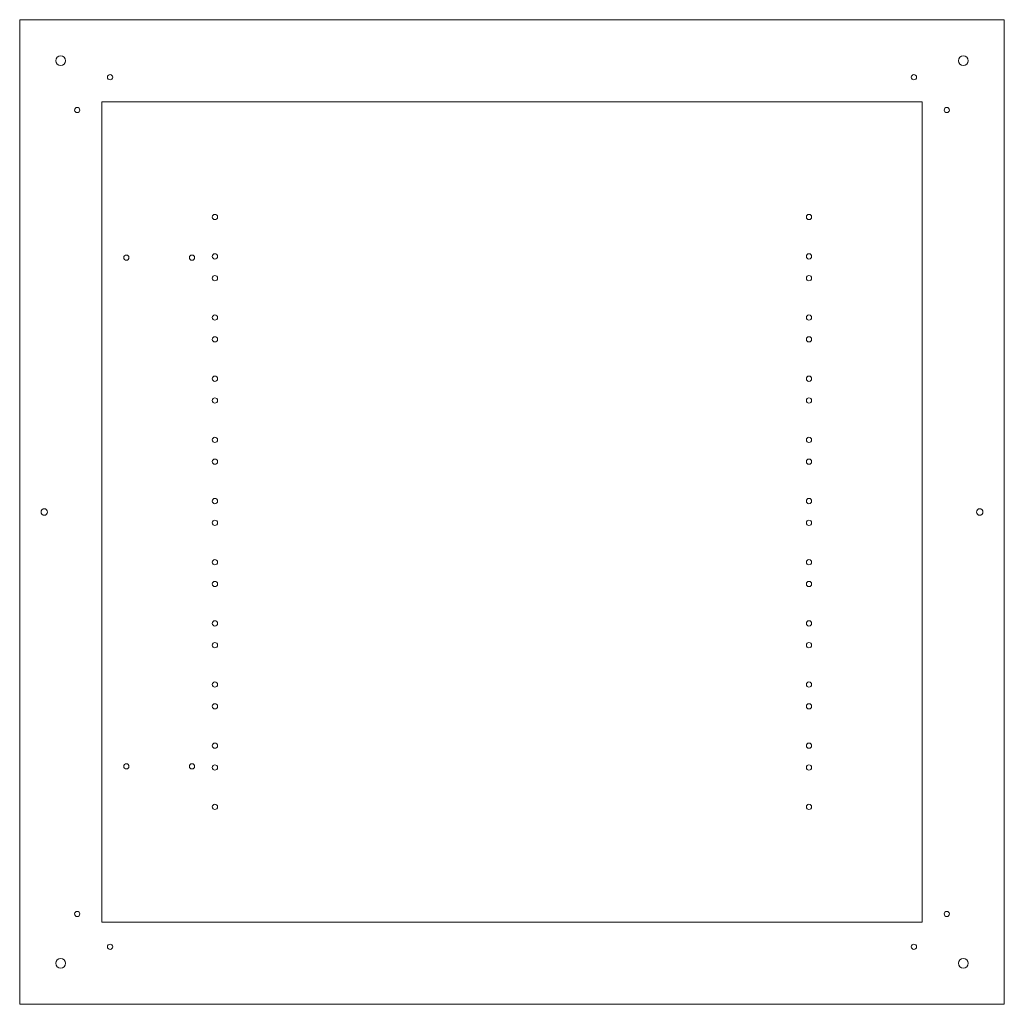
# Model space of a CAD drawing. Header units: millimetres. Extents: x 0 to 600, y 0 to 600.
import ezdxf

# ---------------------------------------------------------------- set-up
doc = ezdxf.new("R2010")
doc.units = ezdxf.units.MM
doc.layers.add('CUT_RED', color=1, linetype='Continuous', lineweight=0)
doc.layers.add('M3_BLUE', color=5, linetype='Continuous', lineweight=0)

msp = doc.modelspace()

# ---------------------------------------------------------------- linework, layer by layer
at = {"layer": 'CUT_RED', "lineweight": 0}
for points in [[(0, 600), (600, 600), (600, 0), (0, 0)], [(50, 550), (550, 550), (550, 50), (50, 50)]]:
    msp.add_lwpolyline(points, close=True, dxfattribs=at)
for centre, radius in [((25, 575), 3), ((575, 575), 3), ((15, 300), 2), ((585, 300), 2), ((25, 25), 3), ((575, 25), 3)]:
    msp.add_circle(centre, radius, dxfattribs=at)
at = {"layer": 'M3_BLUE', "lineweight": 0}
for centre in [(55.06, 564.95), (544.94, 564.95), (35.06, 544.95), (564.94, 544.95), (118.972, 479.759), (480.972, 479.759), (65, 455), (105, 455), (118.972, 455.759), (480.972, 455.759), (118.972, 442.4876), (480.972, 442.4876), (118.972, 418.4876), (480.972, 418.4876), (118.972, 405.2162), (480.972, 405.2162), (118.972, 381.2162), (480.972, 381.2162), (118.972, 367.9448), (480.972, 367.9448), (118.972, 343.9448), (480.972, 343.9448), (118.972, 330.6734), (480.972, 330.6734), (118.972, 306.6734), (480.972, 306.6734), (118.972, 293.402), (480.972, 293.402), (118.972, 269.402), (480.972, 269.402), (118.972, 256.1306), (480.972, 256.1306), (118.972, 232.1306), (480.972, 232.1306), (118.972, 218.8592), (480.972, 218.8592), (118.972, 194.8592), (480.972, 194.8592), (118.972, 181.5878), (480.972, 181.5878), (118.972, 157.5878), (480.972, 157.5878), (65, 145), (105, 145), (118.972, 144.3164), (480.972, 144.3164), (118.972, 120.3164), (480.972, 120.3164), (35.06, 55.05), (564.94, 55.05), (55.06, 35.05), (544.94, 35.05)]:
    msp.add_circle(centre, 1.6, dxfattribs=at)

doc.saveas('drawing.dxf')
